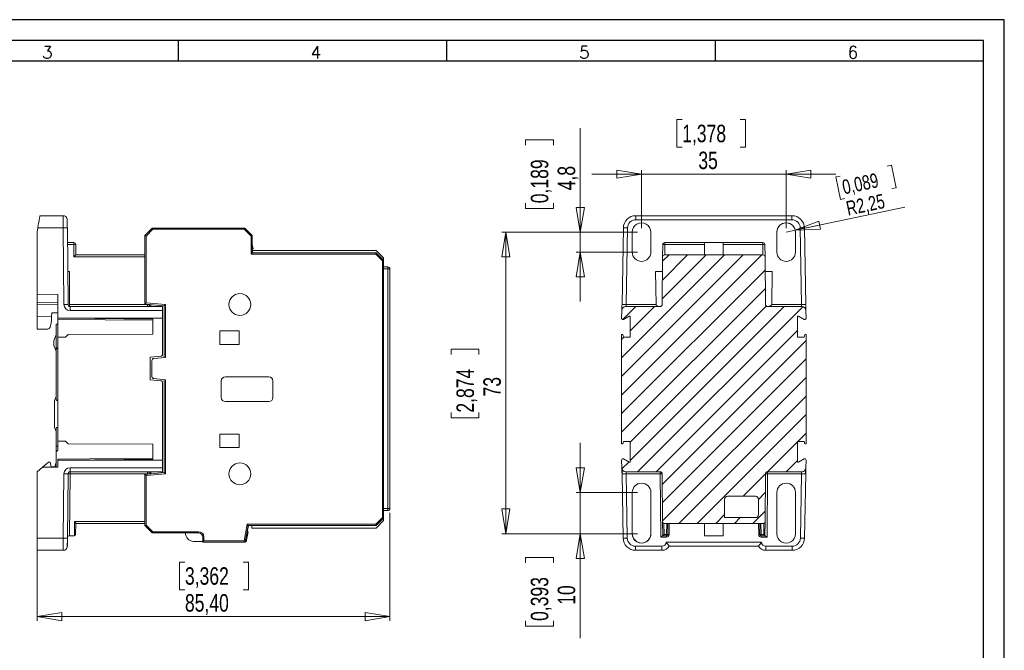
# Model space of a CAD drawing. Header units: millimetres. Extents: x 0 to 420, y 0 to 297.
# Tile 9 of 9: x 182 to 420, y 144 to 297. Entities that reach past the tile are written whole.
import ezdxf

# ---------------------------------------------------------------- set-up
doc = ezdxf.new("R2010")
doc.units = ezdxf.units.MM
doc.layers.add('FORMATO', color=7, linetype='Continuous')
doc.styles.add('SLDTEXTSTYLE0', font='ROMANS')
doc.styles.add('SLDTEXTSTYLE2', font='TXT', dxfattribs={"width": 0.75})
doc.dimstyles.new('SLDDIMSTYLE0', dxfattribs={"dimtxt": 4.233333, "dimasz": 6, "dimexe": 0, "dimexo": 0.0625, "dimgap": 1.058333, "dimtad": 1, "dimrnd": 1e-09, "dimzin": 12, "dimdsep": 46, "dimtxsty": 'SLDTEXTSTYLE2', "dimblk1": 'CLOSED', "dimblk2": 'CLOSED', "dimsah": 1, "dimcen": 0.09, "dimadec": 0, "dimazin": 3, "dimtfac": 1, "dimtofl": 0, "dimtmove": 0, "dimatfit": 3, "dimldrblk": 'CLOSED', "dimfxl": 1, "dimfrac": 2, "dimtolj": 1, "dimtzin": 12, "dimarcsym": 0})
doc.dimstyles.new('SLDDIMSTYLE1', dxfattribs={"dimtxt": 4.233333, "dimasz": 6, "dimexe": 0, "dimexo": 0.0625, "dimgap": 1.058333, "dimtad": 1, "dimrnd": 1e-09, "dimzin": 12, "dimdsep": 46, "dimtxsty": 'SLDTEXTSTYLE2', "dimblk1": 'CLOSED', "dimblk2": 'CLOSED', "dimsah": 1, "dimcen": 0.09, "dimadec": 0, "dimazin": 3, "dimtfac": 1, "dimtmove": 0, "dimatfit": 0, "dimldrblk": 'CLOSED', "dimfxl": 1, "dimfrac": 2, "dimtolj": 1, "dimtzin": 12, "dimarcsym": 0})
doc.dimstyles.new('SLDDIMSTYLE2', dxfattribs={"dimtxt": 4.233333, "dimasz": 6, "dimexe": 0, "dimexo": 0.0625, "dimgap": 1.058333, "dimtad": 1, "dimdec": 1, "dimrnd": 1e-09, "dimzin": 12, "dimdsep": 46, "dimtxsty": 'SLDTEXTSTYLE2', "dimblk1": 'CLOSED', "dimblk2": 'CLOSED', "dimsah": 1, "dimcen": 0.09, "dimadec": 0, "dimazin": 3, "dimtfac": 1, "dimtmove": 0, "dimatfit": 0, "dimldrblk": 'CLOSED', "dimfxl": 1, "dimfrac": 2, "dimtolj": 1, "dimtzin": 12, "dimarcsym": 0})
doc.dimstyles.new('SLDDIMSTYLE3', dxfattribs={"dimtxt": 4.233333, "dimasz": 6, "dimexe": 0, "dimexo": 0.0625, "dimgap": 1.058333, "dimtad": 1, "dimdec": 1, "dimrnd": 1e-09, "dimzin": 12, "dimdsep": 46, "dimtxsty": 'SLDTEXTSTYLE2', "dimblk1": 'CLOSED', "dimblk2": 'CLOSED', "dimsah": 1, "dimcen": 0.09, "dimadec": 0, "dimazin": 3, "dimtfac": 1, "dimtofl": 0, "dimtmove": 0, "dimatfit": 3, "dimldrblk": 'CLOSED', "dimfxl": 1, "dimfrac": 2, "dimtolj": 1, "dimtzin": 12, "dimarcsym": 0})
doc.dimstyles.new('SLDDIMSTYLE4', dxfattribs={"dimtxt": 3.5, "dimasz": 6, "dimexe": 0, "dimexo": 0.0625, "dimgap": 0.875, "dimtad": 1, "dimrnd": 1e-09, "dimzin": 12, "dimdsep": 46, "dimtxsty": 'SLDTEXTSTYLE2', "dimblk1": 'CLOSED', "dimblk2": 'CLOSED', "dimsah": 1, "dimcen": 0, "dimadec": 0, "dimazin": 3, "dimtfac": 1, "dimtofl": 0, "dimtmove": 0, "dimatfit": 3, "dimldrblk": 'CLOSED', "dimfxl": 1, "dimfrac": 2, "dimtolj": 1, "dimtzin": 12, "dimarcsym": 0})

# ---------------------------------------------------------------- blocks, each defined once
blk = doc.blocks.new('_CLOSED')
at = {"color": 0, "linetype": 'ByBlock', "lineweight": -2}
for p, q in [((-1, 0.166667), (0, 0)), ((-1, 0.166667), (-1, -0.166667)), ((0, 0), (-1, -0.166667)), ((0, 0), (-1, 0))]:
    blk.add_line(p, q, dxfattribs=at)
blk = doc.blocks.new('_D_1')
at = {"color": 7, "linetype": 'Continuous', "lineweight": 0}
for p, q in [((271.26, 177.65), (271.26, 151.49)), ((185.86, 170.5), (185.86, 151.49)), ((221.66, 165.72), (220.37, 165.72)), ((220.37, 165.72), (220.37, 158.99)), ((235.73, 165.72), (237.02, 165.72)), ((237.02, 165.72), (237.02, 158.99)), ((220.37, 158.99), (221.66, 158.99)), ((237.02, 158.99), (235.73, 158.99)), ((185.86, 152.49), (271.26, 152.49))]:
    blk.add_line(p, q, dxfattribs=at)
at = {"color": 7, "linetype": 'Continuous', "lineweight": 0, "xscale": 6, "yscale": 6, "rotation": 180}
blk.add_blockref('_CLOSED', (185.86, 152.49, 0.09), dxfattribs=at)
at = {"color": 7, "linetype": 'Continuous', "lineweight": 0, "xscale": 6, "yscale": 6}
blk.add_blockref('_CLOSED', (271.26, 152.49, 0.09), dxfattribs=at)
at = {"color": 7, "linetype": 'Continuous', "lineweight": 0, "char_height": 4.233, "attachment_point": 1, "style": 'SLDTEXTSTYLE2'}
for s, insert in [('3,362', (221.66, 164.45)), ('85,40', (221.66, 157.94))]:
    blk.add_mtext(s, dxfattribs=dict(at, insert=insert))
blk = doc.blocks.new('_D_3')
at = {"color": 7, "linetype": 'Continuous', "lineweight": 0}
for p, q in [((342.03, 272.84), (340.74, 272.84)), ((340.74, 272.84), (340.74, 266.11)), ((356.1, 272.84), (357.39, 272.84)), ((357.39, 272.84), (357.39, 266.11)), ((340.74, 266.11), (342.03, 266.11)), ((357.39, 266.11), (356.1, 266.11)), ((332.19, 246.56), (332.19, 260.61)), ((367.19, 246.55), (367.19, 260.61)), ((332.19, 259.61), (320.19, 259.61)), ((332.19, 259.61), (367.19, 259.61)), ((367.19, 259.61), (379.19, 259.61))]:
    blk.add_line(p, q, dxfattribs=at)
at = {"color": 7, "linetype": 'Continuous', "lineweight": 0, "xscale": 6, "yscale": 6}
blk.add_blockref('_CLOSED', (332.19, 259.61), dxfattribs=at)
at = {"color": 7, "linetype": 'Continuous', "lineweight": 0, "xscale": 6, "yscale": 6, "rotation": 180}
blk.add_blockref('_CLOSED', (367.19, 259.61), dxfattribs=at)
at = {"color": 7, "linetype": 'Continuous', "lineweight": 0, "char_height": 4.233, "attachment_point": 1, "style": 'SLDTEXTSTYLE2'}
for s, insert in [('1,378', (342.03, 271.57)), ('35', (345.93, 265.06))]:
    blk.add_mtext(s, dxfattribs=dict(at, insert=insert))
blk = doc.blocks.new('_D_4')
at = {"color": 7, "linetype": 'Continuous', "lineweight": 0}
for p, q in [((317.34, 182.55), (317.34, 194.55)), ((331.19, 182.55), (316.34, 182.55)), ((317.34, 172.56), (317.34, 182.55)), ((331.19, 172.56), (316.34, 172.56)), ((317.34, 172.56), (317.34, 147.31)), ((304.11, 165.52), (304.11, 166.81)), ((304.11, 166.81), (310.84, 166.81)), ((310.84, 166.81), (310.84, 165.52)), ((304.11, 151.45), (304.11, 150.16)), ((304.11, 150.16), (310.84, 150.16)), ((310.84, 150.16), (310.84, 151.45))]:
    blk.add_line(p, q, dxfattribs=at)
at = {"color": 7, "linetype": 'Continuous', "lineweight": 0, "xscale": 6, "yscale": 6}
for p, rotation in [((317.34, 182.55), 270), ((317.34, 172.56), 90)]:
    blk.add_blockref('_CLOSED', p, dxfattribs=dict(at, rotation=rotation))
at = {"color": 7, "linetype": 'Continuous', "lineweight": 0, "char_height": 4.233, "attachment_point": 1, "rotation": 90, "style": 'SLDTEXTSTYLE2'}
for s, insert in [('0,393', (305.38, 151.45)), ('10', (311.89, 155.36))]:
    blk.add_mtext(s, dxfattribs=dict(at, insert=insert))
blk = doc.blocks.new('_D_5')
at = {"color": 7, "linetype": 'Continuous', "lineweight": 0}
for p, q in [((331.19, 245.56), (298.34, 245.56)), ((299.34, 172.56), (299.34, 245.56)), ((286.11, 215.96), (286.11, 217.24)), ((286.11, 217.24), (292.84, 217.24)), ((292.84, 217.24), (292.84, 215.96)), ((286.11, 201.88), (286.11, 200.6)), ((286.11, 200.6), (292.84, 200.6)), ((292.84, 200.6), (292.84, 201.88)), ((331.19, 172.56), (298.34, 172.56))]:
    blk.add_line(p, q, dxfattribs=at)
at = {"color": 7, "linetype": 'Continuous', "lineweight": 0, "xscale": 6, "yscale": 6}
for p, rotation in [((299.34, 245.56), 90), ((299.34, 172.56), 270)]:
    blk.add_blockref('_CLOSED', p, dxfattribs=dict(at, rotation=rotation))
at = {"color": 7, "linetype": 'Continuous', "lineweight": 0, "char_height": 4.233, "attachment_point": 1, "rotation": 90, "style": 'SLDTEXTSTYLE2'}
for s, insert in [('2,874', (287.38, 201.88)), ('73', (293.89, 205.79))]:
    blk.add_mtext(s, dxfattribs=dict(at, insert=insert))
blk = doc.blocks.new('_D_6')
at = {"color": 7, "linetype": 'Continuous', "lineweight": 0}
for p, q in [((317.34, 245.56), (317.34, 270.78)), ((304.11, 266.64), (304.11, 267.93)), ((304.11, 267.93), (310.84, 267.93)), ((310.84, 267.93), (310.84, 266.64)), ((304.11, 252.57), (304.11, 251.28)), ((304.11, 251.28), (310.84, 251.28)), ((310.84, 251.28), (310.84, 252.57)), ((331.19, 245.56), (316.34, 245.56)), ((317.34, 245.56), (317.34, 240.75)), ((331.19, 240.75), (316.34, 240.75)), ((317.34, 240.75), (317.34, 228.75))]:
    blk.add_line(p, q, dxfattribs=at)
at = {"color": 7, "linetype": 'Continuous', "lineweight": 0, "xscale": 6, "yscale": 6}
for p, rotation in [((317.34, 245.56), 270), ((317.34, 240.75), 90)]:
    blk.add_blockref('_CLOSED', p, dxfattribs=dict(at, rotation=rotation))
at = {"color": 7, "linetype": 'Continuous', "lineweight": 0, "char_height": 4.233, "attachment_point": 1, "rotation": 90, "style": 'SLDTEXTSTYLE2'}
for s, insert in [('0,189', (305.38, 252.57)), ('4,8', (311.89, 255.7))]:
    blk.add_mtext(s, dxfattribs=dict(at, insert=insert))
blk = doc.blocks.new('_D_7')
at = {"color": 7, "linetype": 'Continuous', "lineweight": 0}
for p, q in [((391.65, 261.54), (392.7, 261.76)), ((392.7, 261.76), (393.84, 256.32)), ((380.26, 259.14), (379.22, 258.92)), ((379.22, 258.92), (380.37, 253.49)), ((393.84, 256.32), (392.8, 256.1)), ((380.37, 253.49), (381.41, 253.71)), ((369.4, 246.02), (395.92, 251.6)), ((369.4, 246.02), (367.19, 245.55))]:
    blk.add_line(p, q, dxfattribs=at)
at = {"color": 7, "linetype": 'Continuous', "lineweight": 0, "xscale": 6, "yscale": 6, "rotation": 191.8882891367}
blk.add_blockref('_CLOSED', (369.4, 246.02), dxfattribs=at)
at = {"color": 7, "linetype": 'Continuous', "lineweight": 0, "char_height": 3.5, "attachment_point": 1, "rotation": 11.8883, "style": 'SLDTEXTSTYLE2'}
for s, insert in [('0,089', (380.48, 258.12)), ('R2,25', (381.44, 252.97))]:
    blk.add_mtext(s, dxfattribs=dict(at, insert=insert))

msp = doc.modelspace()

# ---------------------------------------------------------------- hatches: boundary and pattern name
at = {"linetype": 'Continuous', "lineweight": 0}
h = msp.add_hatch(dxfattribs=at)
h.set_pattern_fill('ANSI31', style=0)
edge = h.paths.add_edge_path(flags=0)
edge.add_line((329.47, 189.876), (329.174, 189.876))
edge.add_line((329.174, 189.876), (327.817, 190.659))
edge.add_ellipse((327.667, 190.399), major_axis=(0.196, -0.227), ratio=0.9999112, start_angle=109.10948, end_angle=229.51432)
edge.add_line((327.367, 190.397), (327.367, 190.362))
edge.add_line((327.367, 190.362), (327.399, 188.534))
edge.add_ellipse((328.399, 188.552), major_axis=(-1, 0), ratio=0.9999619, start_angle=0.99996, end_angle=90)
edge.add_line((328.399, 187.552), (336.699, 187.552))
edge.add_arc((336.699, 187.052), 0.5, 0.5, 90, ccw=False)
edge.add_line((337.199, 187.056), (337.299, 175.547))
edge.add_arc((337.799, 175.552), 0.5, 180.49995, 269.99992)
edge.add_line((337.799, 175.052), (361.59, 175.052))
edge.add_arc((361.59, 175.552), 0.5, 270.00001, 359.50005)
edge.add_line((362.09, 175.547), (362.19, 187.056))
edge.add_arc((362.69, 187.052), 0.5, 90, 179.5, ccw=False)
edge.add_line((362.69, 187.552), (370.99, 187.552))
edge.add_ellipse((370.99, 188.552), major_axis=(-1, 0), ratio=0.9999619, start_angle=90, end_angle=179.00004)
edge.add_line((371.99, 188.534), (372.022, 190.362))
edge.add_line((372.022, 190.362), (372.022, 190.399))
edge.add_ellipse((371.722, 190.399), major_axis=(0.196, 0.227), ratio=0.9999112, start_angle=310.8987, end_angle=430.89052)
edge.add_line((371.572, 190.659), (370.215, 189.876))
edge.add_line((370.215, 189.876), (369.919, 189.876))
edge.add_line((369.919, 189.876), (369.919, 194.927))
edge.add_line((369.919, 194.927), (371.549, 194.927))
edge.add_line((371.549, 194.927), (371.749, 194.327))
edge.add_line((371.749, 194.327), (372.022, 194.327))
edge.add_line((372.022, 194.327), (372.022, 220.776))
edge.add_line((372.022, 220.776), (371.749, 220.776))
edge.add_line((371.749, 220.776), (371.549, 220.176))
edge.add_line((371.549, 220.176), (369.919, 220.176))
edge.add_line((369.919, 220.176), (369.919, 225.227))
edge.add_line((369.919, 225.227), (370.215, 225.227))
edge.add_line((370.215, 225.227), (371.572, 224.444))
edge.add_ellipse((371.722, 224.704), major_axis=(-0.196, 0.227), ratio=0.9999112, start_angle=109.10948, end_angle=229.51432)
edge.add_line((372.022, 224.706), (372.022, 224.741))
edge.add_line((372.022, 224.741), (371.99, 226.569))
edge.add_ellipse((370.99, 226.552), major_axis=(-1, 0), ratio=0.9999619, start_angle=180.99996, end_angle=270)
edge.add_line((370.99, 227.552), (362.69, 227.552))
edge.add_arc((362.69, 228.052), 0.5, 180.5, 270, ccw=False)
edge.add_line((362.19, 228.047), (362.09, 239.556))
edge.add_arc((361.59, 239.552), 0.5, 0.5, 89.99994)
edge.add_line((361.59, 240.052), (337.799, 240.052))
edge.add_arc((337.799, 239.552), 0.5, 90.00001, 179.50007)
edge.add_line((337.299, 239.556), (337.199, 228.047))
edge.add_arc((336.699, 228.052), 0.5, 270, 359.5, ccw=False)
edge.add_line((336.699, 227.552), (328.399, 227.552))
edge.add_ellipse((328.399, 226.552), major_axis=(-1, 0), ratio=0.9999619, start_angle=270, end_angle=359.00004)
edge.add_line((327.399, 226.569), (327.367, 224.741))
edge.add_line((327.367, 224.741), (327.367, 224.704))
edge.add_ellipse((327.667, 224.704), major_axis=(-0.196, -0.227), ratio=0.9999112, start_angle=310.8987, end_angle=430.89052)
edge.add_line((327.817, 224.444), (329.174, 225.227))
edge.add_line((329.174, 225.227), (329.47, 225.227))
edge.add_line((329.47, 225.227), (329.47, 220.176))
edge.add_line((329.47, 220.176), (327.84, 220.176))
edge.add_line((327.84, 220.176), (327.64, 220.776))
edge.add_line((327.64, 220.776), (327.367, 220.776))
edge.add_line((327.367, 220.776), (327.367, 194.327))
edge.add_line((327.367, 194.327), (327.64, 194.327))
edge.add_line((327.64, 194.327), (327.84, 194.927))
edge.add_line((327.84, 194.927), (329.47, 194.927))
edge.add_line((329.47, 194.927), (329.47, 189.876))
edge = h.paths.add_edge_path(flags=0)
edge.add_ellipse((353.006, 180.94), major_axis=(0.495, -0.495), ratio=0.9999239, start_angle=135.00436, end_angle=224.99564, ccw=False)
edge.add_line((353.006, 181.64), (359.784, 181.64))
edge.add_ellipse((359.783, 180.94), major_axis=(-0.495, -0.495), ratio=0.9999239, start_angle=135.00436, end_angle=224.99564, ccw=False)
edge.add_line((360.484, 180.94), (360.484, 177.163))
edge.add_ellipse((359.783, 177.163), major_axis=(-0.495, 0.495), ratio=0.9999239, start_angle=135.00436, end_angle=224.99564, ccw=False)
edge.add_line((359.784, 176.463), (352.306, 176.463))
edge.add_line((352.306, 176.463), (352.306, 180.94))

# ---------------------------------------------------------------- linework, layer by layer
at = {"color": 7, "linetype": 'Continuous', "lineweight": 15}
for p, q in [((192.179, 249.552), (186.567, 249.552)), ((193.179, 248.407), (193.179, 248.522)), ((330.786, 248.56), (330.786, 249.552)), ((330.786, 249.552), (368.603, 249.552)), ((330.786, 248.56), (368.603, 248.56)), ((368.603, 249.552), (368.603, 248.56)), ((186.047, 246.604), (185.862, 245.552)), ((185.862, 245.552), (185.862, 230.586)), ((192.187, 246.604), (186.047, 246.604)), ((192.349, 228.056), (192.187, 246.604)), ((193.196, 246.595), (193.158, 246.598)), ((193.357, 228.047), (193.196, 246.595)), ((211.962, 244.752), (213.762, 246.552)), ((213.886, 246.252), (212.262, 244.627)), ((213.762, 246.552), (236.162, 246.552)), ((236.038, 246.252), (213.886, 246.252)), ((237.662, 244.627), (236.038, 246.252)), ((236.162, 246.552), (237.962, 244.752)), ((327.461, 228.056), (327.786, 246.604)), ((328.461, 228.047), (328.786, 246.595)), ((329.942, 245.552), (329.943, 240.752)), ((334.447, 240.752), (334.447, 245.552)), ((364.942, 245.552), (364.943, 240.752)), ((369.447, 240.752), (369.447, 245.552)), ((370.603, 246.595), (370.928, 228.047)), ((371.603, 246.604), (371.928, 228.056)), ((211.962, 228.163), (211.962, 244.752)), ((212.262, 244.627), (212.262, 228.438)), ((237.662, 240.252), (237.662, 244.627)), ((237.962, 244.752), (237.962, 240.552)), ((193.227, 243.052), (194.731, 243.052)), ((194.731, 242.556), (193.231, 242.556)), ((194.731, 242.556), (194.731, 243.052)), ((194.757, 239.556), (194.731, 242.556)), ((195.231, 242.556), (195.253, 240.052)), ((238.137, 241.565), (237.962, 242.67)), ((237.962, 241.537), (238.137, 241.565)), ((238.095, 240.552), (237.962, 241.391)), ((238, 241.152), (267.962, 241.152)), ((269.762, 239.352), (267.962, 241.152)), ((337.299, 239.556), (337.325, 242.556)), ((337.825, 242.556), (337.804, 240.052)), ((337.825, 243.052), (337.825, 242.556)), ((337.825, 243.052), (347.418, 243.052)), ((347.423, 242.556), (337.825, 242.556)), ((351.971, 243.052), (347.418, 243.052)), ((347.423, 242.556), (347.445, 240.052)), ((351.945, 240.052), (351.966, 242.556)), ((361.564, 242.556), (351.966, 242.556)), ((351.971, 243.052), (361.564, 243.052)), ((361.564, 242.556), (361.564, 243.052)), ((361.585, 240.052), (361.564, 242.556)), ((362.064, 242.556), (362.09, 239.556)), ((195.253, 240.052), (211.962, 240.052)), ((267.838, 240.252), (237.662, 240.252)), ((237.962, 240.552), (267.962, 240.552)), ((269.462, 238.627), (267.838, 240.252)), ((267.962, 240.552), (269.762, 238.752)), ((269.462, 176.476), (269.462, 238.627)), ((269.762, 239.352), (269.762, 238.752)), ((269.762, 238.752), (269.762, 237.11)), ((337.299, 239.556), (337.199, 228.047)), ((361.59, 240.052), (337.799, 240.052)), ((362.19, 228.047), (362.09, 239.556)), ((193.758, 236.052), (193.288, 236.052)), ((193.754, 228.047), (193.758, 236.052)), ((269.762, 237.152), (270.762, 237.152)), ((269.762, 236.652), (269.762, 237.11)), ((270.762, 236.652), (269.762, 236.652)), ((269.762, 178.652), (269.762, 236.652)), ((270.762, 237.152), (270.762, 236.652)), ((270.762, 236.652), (270.762, 178.652)), ((271.262, 236.652), (270.762, 236.652)), ((271.262, 178.652), (271.262, 236.652)), ((335.555, 236.052), (335.692, 228.047)), ((337.269, 236.052), (335.555, 236.052)), ((363.834, 236.052), (362.12, 236.052)), ((363.697, 228.047), (363.834, 236.052)), ((185.862, 230.586), (190.862, 230.499)), ((190.862, 230.499), (190.862, 224.766)), ((185.862, 228.552), (190.862, 228.464)), ((185.862, 228.052), (185.862, 228.552)), ((190.862, 227.964), (185.862, 228.052)), ((185.862, 228.052), (185.862, 225.052)), ((193.754, 228.047), (212.634, 228.047)), ((216.262, 226.569), (193.849, 226.569)), ((216.262, 227.552), (193.857, 227.552)), ((216.662, 227.752), (211.962, 228.163)), ((212.262, 228.438), (216.962, 228.026)), ((212.634, 228.047), (212.634, 227.552)), ((213.134, 228.06), (213.134, 228.043)), ((216.262, 227.552), (216.262, 226.569)), ((216.262, 224.741), (216.262, 226.569)), ((216.662, 215.221), (216.662, 227.752)), ((216.962, 228.026), (216.962, 215.247)), ((327.399, 226.569), (327.367, 224.741)), ((336.699, 227.552), (328.399, 227.552)), ((335.692, 228.047), (328.461, 228.047)), ((370.99, 227.552), (362.69, 227.552)), ((370.928, 228.047), (363.697, 228.047)), ((372.022, 224.743), (371.99, 226.569)), ((185.862, 225.052), (189.379, 225.117)), ((185.862, 222.052), (185.862, 225.052)), ((189.135, 222.878), (189.342, 224.052)), ((189.342, 224.052), (189.379, 225.117)), ((189.379, 225.117), (189.412, 226.052)), ((189.412, 226.052), (190.862, 226.052)), ((190.853, 224.46), (213.862, 224.229)), ((190.862, 224.766), (192.807, 224.743)), ((190.862, 224.46), (190.862, 220.151)), ((216.262, 224.741), (192.807, 224.741)), ((192.807, 224.741), (213.862, 224.529)), ((213.862, 224.529), (213.862, 220.852)), ((216.262, 216.01), (216.262, 224.741)), ((327.367, 224.741), (327.367, 224.704)), ((329.174, 225.227), (327.817, 224.444)), ((329.47, 225.227), (329.174, 225.227)), ((329.47, 220.176), (329.47, 225.227)), ((370.215, 225.227), (369.919, 225.227)), ((369.919, 225.227), (369.919, 220.176)), ((371.572, 224.444), (370.215, 225.227)), ((372.022, 224.704), (372.022, 224.741)), ((185.862, 222.052), (188.15, 222.052)), ((190.862, 223.295), (190.462, 223.292)), ((190.462, 223.292), (190.462, 217.652)), ((230.112, 221.702), (234.812, 221.702)), ((230.112, 218.402), (230.112, 221.702)), ((234.812, 221.702), (234.812, 218.402)), ((189.962, 219.378), (190.462, 220.752)), ((189.962, 218.125), (189.962, 219.378)), ((192.77, 220.159), (190.862, 220.151)), ((190.862, 220.151), (190.862, 194.952)), ((193.372, 220.762), (192.77, 220.159)), ((213.862, 220.852), (193.372, 220.762)), ((327.367, 220.776), (327.367, 194.327)), ((327.64, 220.776), (327.367, 220.776)), ((327.84, 220.176), (327.64, 220.776)), ((327.84, 220.176), (329.47, 220.176)), ((369.919, 220.176), (371.549, 220.176)), ((371.749, 220.776), (371.549, 220.176)), ((372.022, 220.776), (371.749, 220.776)), ((372.022, 194.327), (372.022, 220.776)), ((190.462, 216.752), (189.962, 218.125)), ((190.462, 217.652), (190.862, 217.252)), ((190.462, 217.652), (190.462, 205.011)), ((234.812, 218.402), (230.112, 218.402)), ((213.262, 215.289), (215.805, 215.512)), ((213.262, 209.814), (213.262, 215.289)), ((214.118, 214.998), (216.962, 215.247)), ((213.662, 210.603), (213.662, 214.5)), ((215.805, 209.591), (213.262, 209.814)), ((216.962, 209.856), (214.118, 210.105)), ((216.662, 187.352), (216.662, 209.882)), ((216.962, 209.856), (216.962, 187.077)), ((231.462, 210.552), (241.962, 210.552)), ((216.262, 190.362), (216.262, 209.093)), ((230.462, 205.552), (230.462, 209.552)), ((242.962, 209.552), (242.962, 205.552)), ((190.062, 204.452), (190.062, 198.652)), ((241.962, 204.552), (231.462, 204.552)), ((190.462, 198.092), (190.462, 193.802)), ((230.112, 196.702), (234.812, 196.702)), ((230.112, 193.402), (230.112, 196.702)), ((234.812, 196.702), (234.812, 193.402)), ((190.862, 193.802), (190.462, 193.802)), ((190.462, 192.002), (190.462, 193.802)), ((190.862, 194.952), (192.77, 194.944)), ((190.862, 194.952), (190.862, 192.802)), ((192.77, 194.944), (193.372, 194.341)), ((193.372, 194.341), (213.862, 194.252)), ((213.862, 194.252), (213.862, 190.575)), ((234.812, 193.402), (230.112, 193.402)), ((327.367, 194.327), (327.64, 194.327)), ((327.64, 194.327), (327.84, 194.927)), ((329.47, 194.927), (327.84, 194.927)), ((329.47, 189.876), (329.47, 194.927)), ((371.549, 194.927), (369.919, 194.927)), ((369.919, 194.927), (369.919, 189.876)), ((371.549, 194.927), (371.749, 194.327)), ((371.749, 194.327), (372.022, 194.327)), ((190.462, 188.702), (190.462, 192.002)), ((213.862, 190.875), (190.854, 190.643)), ((187.176, 188.644), (185.862, 187.552)), ((188.628, 189.852), (187.176, 188.644)), ((190.862, 188.709), (187.176, 188.644)), ((188.628, 189.852), (189.028, 189.852)), ((189.256, 188.779), (189.028, 189.852)), ((189.256, 188.779), (190.462, 188.769)), ((190.187, 188.771), (190.462, 189.802)), ((192.807, 190.36), (190.862, 190.337)), ((190.862, 190.337), (190.862, 188.709)), ((213.862, 190.575), (192.807, 190.362)), ((192.807, 190.362), (216.262, 190.362)), ((193.849, 188.534), (216.262, 188.534)), ((216.262, 190.362), (216.262, 188.534)), ((216.262, 188.534), (216.262, 187.552)), ((327.367, 190.399), (327.367, 190.362)), ((327.367, 190.362), (327.399, 188.534)), ((327.817, 190.659), (329.174, 189.876)), ((329.174, 189.876), (329.47, 189.876)), ((369.919, 189.876), (370.215, 189.876)), ((370.215, 189.876), (371.572, 190.659)), ((371.99, 188.534), (372.022, 190.362)), ((372.022, 190.362), (372.022, 190.399)), ((185.862, 187.552), (185.862, 171.499)), ((192.213, 171.499), (192.349, 187.047)), ((193.222, 171.508), (193.357, 187.056)), ((193.857, 187.056), (193.727, 172.052)), ((193.857, 187.552), (216.262, 187.552)), ((193.857, 187.056), (193.857, 187.552)), ((212.634, 187.056), (193.857, 187.056)), ((211.962, 186.94), (216.662, 187.352)), ((211.962, 174.552), (211.962, 186.94)), ((216.962, 187.077), (212.262, 186.665)), ((212.262, 186.665), (212.262, 174.676)), ((212.634, 187.552), (212.634, 187.056)), ((213.134, 187.06), (213.134, 187.043)), ((327.734, 171.499), (327.461, 187.047)), ((328.399, 187.552), (336.699, 187.552)), ((328.461, 187.056), (336.699, 187.056)), ((328.734, 171.508), (328.461, 187.056)), ((336.699, 187.552), (336.699, 187.056)), ((336.699, 187.056), (336.832, 171.754)), ((337.199, 187.056), (337.299, 175.547)), ((362.09, 175.547), (362.19, 187.056)), ((362.557, 171.754), (362.69, 187.056)), ((362.69, 187.552), (370.99, 187.552)), ((362.69, 187.056), (362.69, 187.552)), ((362.69, 187.056), (370.928, 187.056)), ((370.928, 187.056), (370.656, 171.508)), ((371.928, 187.047), (371.655, 171.499)), ((329.944, 182.552), (329.942, 172.552)), ((334.447, 172.552), (334.445, 182.552)), ((359.784, 181.64), (353.006, 181.64)), ((364.944, 182.552), (364.942, 172.552)), ((369.447, 172.552), (369.445, 182.552)), ((352.306, 180.94), (352.306, 176.463)), ((360.484, 180.94), (360.484, 177.163)), ((267.838, 174.852), (269.462, 176.476)), ((269.762, 178.652), (270.762, 178.652)), ((269.762, 178.193), (269.762, 178.652)), ((269.762, 178.193), (269.762, 176.352)), ((270.762, 178.152), (269.762, 178.152)), ((270.762, 178.652), (271.262, 178.652)), ((270.762, 178.652), (270.762, 178.152)), ((359.784, 176.463), (352.306, 176.463)), ((194.9, 172.052), (194.961, 175.547)), ((195.206, 172.346), (195.253, 175.092)), ((211.962, 175.052), (195.253, 175.052)), ((213.762, 172.752), (211.962, 174.552)), ((212.262, 174.676), (213.886, 173.052)), ((236.005, 170.852), (236.71, 174.852)), ((237.034, 174.552), (236.255, 170.541)), ((236.962, 174.552), (236.257, 170.552)), ((236.71, 174.852), (267.838, 174.852)), ((267.962, 174.552), (236.962, 174.552)), ((237.862, 174.552), (237.862, 173.952)), ((269.762, 176.352), (267.962, 174.552)), ((267.962, 173.952), (269.762, 175.752)), ((269.762, 176.352), (269.762, 175.752)), ((337.33, 172.052), (337.299, 175.547)), ((337.627, 172.346), (337.603, 175.092)), ((337.799, 175.052), (361.59, 175.052)), ((338.286, 175.052), (338.238, 172.346)), ((338.585, 175.052), (338.538, 172.346)), ((338.838, 172.344), (338.885, 175.052)), ((347.445, 175.052), (347.445, 172.052)), ((351.945, 172.052), (351.945, 175.052)), ((360.504, 175.052), (360.551, 172.344)), ((360.851, 172.346), (360.804, 175.052)), ((361.151, 172.346), (361.104, 175.052)), ((361.786, 175.092), (361.762, 172.346)), ((362.09, 175.547), (362.059, 172.052)), ((194.9, 172.052), (193.727, 172.052)), ((194.9, 172.052), (194.906, 172.052)), ((224.962, 172.752), (213.762, 172.752)), ((213.886, 173.052), (224.962, 173.052)), ((223.982, 172.752), (225.176, 172.712)), ((224.962, 173.052), (224.962, 172.752)), ((226.262, 171.752), (225.962, 171.752)), ((225.962, 170.552), (225.962, 171.752)), ((226.262, 171.752), (226.262, 170.852)), ((236.463, 170.567), (236.94, 173.021)), ((236.744, 173.059), (236.94, 173.021)), ((236.946, 173.02), (236.94, 173.021)), ((237.862, 173.952), (267.962, 173.952)), ((336.832, 171.754), (338.238, 171.754)), ((338.238, 172.052), (337.33, 172.052)), ((338.238, 172.346), (337.627, 172.346)), ((338.238, 172.052), (338.238, 172.346)), ((338.238, 171.754), (338.238, 172.052)), ((347.445, 172.052), (351.945, 172.052)), ((361.151, 172.346), (361.151, 172.052)), ((361.762, 172.346), (361.151, 172.346)), ((362.059, 172.052), (361.151, 172.052)), ((361.151, 171.754), (361.151, 172.052)), ((361.151, 171.754), (362.557, 171.754)), ((185.862, 171.499), (192.213, 171.499)), ((185.862, 168.552), (185.862, 171.499)), ((193.222, 171.508), (193.185, 171.505)), ((223.72, 170.722), (225.962, 170.644)), ((236.257, 170.552), (225.962, 170.552)), ((226.262, 170.852), (236.005, 170.852)), ((228.608, 170.552), (228.902, 170.541)), ((236.267, 170.605), (236.463, 170.567)), ((337.136, 169.543), (330.733, 169.543)), ((330.733, 168.552), (330.733, 169.543)), ((337.136, 168.552), (337.136, 169.543)), ((361.253, 170.543), (338.136, 170.543)), ((360.521, 169.552), (338.868, 169.552)), ((368.656, 169.543), (362.253, 169.543)), ((362.253, 168.552), (362.253, 169.543)), ((368.656, 169.543), (368.656, 168.552)), ((185.862, 168.552), (192.205, 168.552)), ((337.136, 168.552), (330.733, 168.552)), ((368.656, 168.552), (362.253, 168.552))]:
    msp.add_line(p, q, dxfattribs=at)
at = {"color": 1, "linetype": 'Continuous', "lineweight": 15}
for p, q in [((211.962, 239.556), (194.757, 239.556)), ((212.634, 228.047), (212.635, 228.104)), ((212.635, 186.999), (212.634, 187.056)), ((211.962, 175.547), (194.961, 175.547))]:
    msp.add_line(p, q, dxfattribs=at)
at = {"color": 7, "linetype": 'Continuous', "lineweight": 15, "flags": 128}
for points in [[(186.567, 249.552), (186.557, 249.498), (186.528, 249.335), (186.48, 249.062), (186.45, 248.886), (186.414, 248.683), (186.379, 248.483), (186.339, 248.258), (186.294, 248.006), (186.246, 247.728), (186.16, 247.246), (186.047, 246.604)], [(193.177, 246.598), (193.169, 247.425), (193.163, 248.123), (193.159, 248.588), (193.158, 248.754)], [(213.762, 246.552), (213.764, 246.546), (213.771, 246.529), (213.783, 246.501), (213.798, 246.464), (213.817, 246.418), (213.839, 246.366), (213.862, 246.31), (213.886, 246.252)], [(236.162, 246.552), (236.159, 246.546), (236.152, 246.529), (236.141, 246.501), (236.125, 246.464), (236.107, 246.418), (236.085, 246.366), (236.062, 246.31), (236.038, 246.252)], [(211.962, 244.752), (211.968, 244.749), (211.985, 244.742), (212.012, 244.731), (212.05, 244.715), (212.095, 244.696), (212.147, 244.675), (212.203, 244.651), (212.262, 244.627)], [(237.962, 244.752), (237.956, 244.749), (237.939, 244.742), (237.911, 244.731), (237.874, 244.715), (237.828, 244.696), (237.777, 244.675), (237.72, 244.651), (237.662, 244.627)], [(347.418, 243.052), (347.419, 243.014), (347.42, 242.907), (347.421, 242.746), (347.423, 242.556)], [(351.966, 242.556), (351.968, 242.747), (351.969, 242.907), (351.97, 243.014), (351.971, 243.052)], [(237.962, 240.552), (237.956, 240.546), (237.939, 240.529), (237.911, 240.501), (237.874, 240.464), (237.828, 240.418), (237.777, 240.366), (237.72, 240.31), (237.662, 240.252)], [(267.962, 240.552), (267.959, 240.546), (267.952, 240.529), (267.941, 240.501), (267.925, 240.464), (267.907, 240.418), (267.885, 240.366), (267.862, 240.31), (267.838, 240.252)], [(269.762, 238.752), (269.756, 238.749), (269.739, 238.742), (269.711, 238.731), (269.674, 238.715), (269.628, 238.696), (269.577, 238.675), (269.52, 238.651), (269.462, 238.627)], [(185.862, 230.586), (185.862, 230.161), (185.861, 229.761), (185.861, 229.403), (185.861, 229.1), (185.861, 228.687), (185.862, 228.552)], [(211.962, 228.163), (211.966, 228.167), (211.98, 228.179), (212.002, 228.2), (212.032, 228.227), (212.069, 228.261), (212.112, 228.3), (212.159, 228.344), (212.21, 228.39), (212.262, 228.438)], [(213.437, 228.038), (213.389, 227.779), (213.261, 227.552)], [(216.662, 227.752), (216.668, 227.757), (216.685, 227.772), (216.712, 227.798), (216.75, 227.832), (216.795, 227.874), (216.847, 227.921), (216.903, 227.973), (216.962, 228.026)], [(335.692, 228.047), (335.709, 227.962), (335.748, 227.89), (335.871, 227.777), (336.173, 227.654), (336.84, 227.572)], [(362.549, 227.572), (363.216, 227.654), (363.518, 227.777), (363.641, 227.89), (363.68, 227.961), (363.697, 228.047)], [(190.862, 224.766), (190.862, 224.681), (190.862, 224.607), (190.862, 224.546), (190.862, 224.502), (190.862, 224.472), (190.862, 224.46), (190.862, 224.46)], [(190.462, 205.011), (190.486, 204.901), (190.561, 204.851), (190.691, 204.857), (190.862, 204.906)], [(190.462, 198.092), (190.486, 198.202), (190.561, 198.252), (190.691, 198.246), (190.862, 198.197)], [(190.862, 190.643), (190.862, 190.643), (190.862, 190.633), (190.862, 190.604), (190.862, 190.557), (190.862, 190.494), (190.862, 190.419), (190.862, 190.338)], [(212.262, 186.665), (212.21, 186.713), (212.159, 186.759), (212.112, 186.803), (212.069, 186.842), (212.032, 186.876), (212.002, 186.903), (211.98, 186.924), (211.966, 186.936), (211.962, 186.94)], [(213.261, 187.552), (213.389, 187.324), (213.437, 187.065)], [(216.962, 187.077), (216.903, 187.13), (216.847, 187.182), (216.795, 187.229), (216.75, 187.271), (216.712, 187.305), (216.685, 187.331), (216.668, 187.346), (216.662, 187.352)], [(327.461, 187.047), (327.479, 187.046), (327.481, 187.046)], [(371.91, 187.046), (371.914, 187.344), (371.907, 187.578), (371.896, 187.662), (371.878, 187.723), (371.852, 187.759), (371.835, 187.765)], [(269.762, 176.352), (269.757, 176.353), (269.744, 176.359), (269.722, 176.368), (269.692, 176.381), (269.655, 176.396), (269.612, 176.414), (269.564, 176.433), (269.514, 176.454), (269.462, 176.476)], [(212.262, 174.676), (212.203, 174.652), (212.147, 174.628), (212.095, 174.607), (212.05, 174.588), (212.012, 174.572), (211.985, 174.561), (211.968, 174.554), (211.962, 174.552)], [(236.71, 174.852), (236.759, 174.793), (236.806, 174.737), (236.85, 174.685), (236.888, 174.639), (236.919, 174.602), (236.943, 174.574), (236.957, 174.557), (236.962, 174.552)], [(267.838, 174.852), (267.862, 174.793), (267.885, 174.737), (267.907, 174.685), (267.925, 174.639), (267.941, 174.602), (267.952, 174.574), (267.959, 174.557), (267.962, 174.552)], [(193.727, 172.052), (193.623, 172.052), (193.524, 172.052)], [(213.886, 173.052), (213.864, 172.999), (213.844, 172.949), (213.824, 172.902), (213.806, 172.859), (213.791, 172.822), (213.778, 172.792), (213.769, 172.77), (213.764, 172.756), (213.762, 172.752)], [(337.33, 172.052), (337.319, 172.052), (337.287, 172.052)], [(362.102, 172.052), (362.07, 172.052), (362.059, 172.052)], [(193.186, 169.357), (193.187, 169.523), (193.191, 169.985), (193.197, 170.681), (193.204, 171.505)], [(226.262, 170.852), (226.203, 170.793), (226.147, 170.737), (226.095, 170.685), (226.05, 170.639), (226.012, 170.602), (225.985, 170.574), (225.968, 170.557), (225.962, 170.552)], [(236.005, 170.852), (236.054, 170.793), (236.101, 170.737), (236.145, 170.685), (236.183, 170.639), (236.214, 170.602), (236.237, 170.574), (236.252, 170.557), (236.257, 170.552)]]:
    msp.add_lwpolyline(points, dxfattribs=at)
at = {"color": 1, "linetype": 'Continuous', "lineweight": 15, "flags": 128}
msp.add_lwpolyline([(213.381, 187.065), (213.378, 187.064), (213.321, 187.063), (213.269, 187.063), (213.223, 187.062), (213.185, 187.061), (213.157, 187.061), (213.14, 187.06), (213.134, 187.06)], dxfattribs=at)
at = {"color": 7, "linetype": 'Continuous', "lineweight": 15}
for centre in [(234.962, 228.052), (234.962, 187.052)]:
    msp.add_circle(centre, 2.65, dxfattribs=at)
for centre, radius, start, end in [((434.862, 248.771), 242.685, 179.81578, 180.5117), ((192.212, 248.616), 0.937, 8.27219, 92.06784), ((330.786, 246.551), 3, 90.00017, 178.99626), ((330.786, 246.56), 2, 90.00356, 178.98992), ((368.603, 246.551), 3, 1.00374, 89.99983), ((368.603, 246.56), 2, 1.01017, 89.99635), ((328.041, 218.546), 28.059, 88.47916, 90.52091), ((332.195, 245.561), 2.253, 359.76156, 180.23844), ((332.195, 245.552), 2.253, 359.9915, 180.0085), ((367.195, 245.552), 2.253, 359.9915, 180.0085), ((367.195, 245.552), 2.253, 0, 180), ((371.348, 218.546), 28.059, 89.47909, 91.52084), ((194.731, 242.552), 0.5, 0.50007, 89.99965), ((194.981, 228.23), 14.328, 89.00029, 90.99971), ((332.195, 240.752), 2.252, 180.00853, 359.99147), ((332.195, 240.752), 2.252, 180, 0), ((337.825, 242.552), 0.5, 90.00035, 179.49982), ((337.575, 228.23), 14.328, 89.0003, 90.9997), ((361.564, 242.552), 0.5, 0.50018, 89.99965), ((361.814, 228.23), 14.328, 89.0003, 90.9997), ((367.195, 240.752), 2.252, 180.00853, 359.99147), ((219.315, 215.494), 34.381, 134.41584, 135.58395), ((337.799, 239.552), 0.5, 90.00001, 179.50007), ((361.59, 239.552), 0.5, 0.5, 89.99994), ((270.762, 236.652), 0.5, 0, 90), ((192.728, 213.618), 14.443, 87.50304, 91.50561), ((193.849, 228.069), 1.5, 180.5074, 269.99258), ((193.857, 228.052), 0.5, 180.50012, 269.99993), ((192.097, 227.942), 1.661, 347.13784, 3.63847), ((221.829, 226.812), 27.981, 178.48514, 180.49725), ((213.009, 242.369), 14.327, 268.50032, 270.49979), ((212.634, 228.052), 0.5, 270.00019, 358.9998), ((351.121, 226.346), 23.704, 175.86005, 179.19643), ((327.716, 199.981), 28.076, 88.47967, 90.52018), ((323.565, 228.183), 4.898, 352.58655, 358.40488), ((336.699, 228.052), 0.5, 270, 359.5), ((362.69, 228.052), 0.5, 180.5, 270), ((371.673, 199.98), 28.077, 89.47982, 91.52032), ((375.611, 228.167), 4.684, 181.46232, 187.54626), ((346.571, 226.263), 25.403, 0.9399, 4.05101), ((383.474, 224.378), 169.613, 179.94916, 180.05048), ((188.149, 223.053), 1.002, 270.07552, 349.92453), ((214.162, 214.5), 0.5, 95, 180), ((215.762, 216.01), 0.5, 275.00003, 0.00004), ((214.162, 210.603), 0.5, 180, 265), ((231.462, 209.552), 1, 90, 180), ((241.962, 209.552), 1, 0, 90), ((215.762, 209.093), 0.5, 359.99986, 85.00009), ((192.062, 204.452), 2, 143.10809, 180), ((231.462, 205.552), 1, 180, 270), ((241.962, 205.552), 1, 270, 0), ((192.062, 198.652), 2, 180, 216.87519), ((191.462, 192.002), 1, 126.86989, 179.99996), ((193.849, 187.034), 1.5, 90.00023, 179.4998), ((221.829, 188.291), 27.981, 179.50276, 181.51485), ((267.076, 186.316), 60.389, 0.69354, 2.00405), ((456.994, 185.747), 85.076, 178.20862, 179.12439), ((192.728, 201.485), 14.443, 268.49439, 272.49696), ((193.857, 187.052), 0.5, 89.99999, 179.49996), ((193.607, 172.73), 14.328, 89.0003, 90.9997), ((212.634, 187.052), 0.5, 1.00025, 89.99975), ((213.009, 172.734), 14.327, 89.50021, 91.49968), ((328.485, 187.246), 1.026, 150.29207, 191.28748), ((336.699, 187.052), 0.5, 0.5, 90), ((336.949, 172.73), 14.328, 89.0003, 90.9997), ((362.69, 187.052), 0.5, 90, 179.5), ((362.44, 172.73), 14.328, 89.0003, 90.9997), ((371.673, 215.122), 28.076, 268.47967, 270.52018), ((332.195, 182.551), 2.251, 0.00851, 179.99149), ((332.195, 182.552), 2.251, 360, 180), ((367.195, 182.551), 2.251, 0.00851, 179.99149), ((270.762, 178.652), 0.5, 270, 0), ((193.761, 174.456), 1.622, 23.05911, 42.2616), ((337.799, 175.552), 0.5, 180.49995, 269.99992), ((361.59, 175.552), 0.5, 270.00001, 359.50005), ((193.525, 171.751), 0.301, 90.15603, 179.3441), ((194.906, 172.352), 0.3, 270.00022, 358.99956), ((223.79, 172.721), 2, 178.99996, 268.00014), ((224.962, 171.752), 1.3, 0, 90), ((224.962, 171.752), 1, 0, 90), ((332.195, 172.551), 2.252, 179.99151, 0.00849), ((332.195, 172.565), 2.252, 180.34211, 359.65789), ((337.779, 170.803), 1.342, 111.51928, 134.87414), ((331.778, 177.95), 8.1, 313.26446, 316.22659), ((338.388, 176.651), 4.307, 268.00458, 271.99542), ((338.238, 172.352), 0.3, 270.00047, 358.9993), ((338.238, 172.354), 0.6, 270.00002, 359.00021), ((338.613, 163.757), 8.59, 88.49999, 90.50097), ((360.776, 163.757), 8.59, 89.49903, 91.50001), ((361.151, 172.354), 0.6, 180.9998, 269.99998), ((361.001, 176.651), 4.307, 268.00458, 271.99542), ((361.151, 172.352), 0.3, 181.0007, 269.99953), ((374.48, 184.887), 17.861, 224.59592, 225.93864), ((361.064, 169.969), 2.327, 50.10181, 63.50477), ((367.195, 172.551), 2.252, 179.99151, 0.00849), ((434.861, 169.332), 242.658, 179.48824, 180.18424), ((192.237, 169.49), 0.939, 268.01299, 352.11963), ((96.585, 168.996), 96.621, 0.33601, 0.82067), ((327.989, 199.577), 28.079, 269.47982, 271.52011), ((330.733, 171.552), 3, 181.00384, 269.99976), ((330.734, 171.543), 2, 181.01017, 269.99635), ((337.136, 170.543), 1, 270.008, 359.98714), ((337.136, 170.552), 2, 270.00029, 329.9987), ((332.905, 165.914), 6.985, 31.38224, 41.50318), ((366.488, 165.911), 6.99, 138.50024, 148.61435), ((362.253, 170.552), 2, 210.0013, 269.99971), ((362.253, 170.543), 1, 180.01286, 269.992), ((368.656, 171.543), 2, 270.00365, 358.98983), ((368.656, 171.552), 3, 270.00024, 358.99616), ((371.4, 199.577), 28.079, 268.47989, 270.52018)]:
    msp.add_arc(centre, radius, start, end, dxfattribs=at)
at = {"color": 1, "linetype": 'Continuous', "lineweight": 15}
for centre, radius, start, end in [((192.575, 230.083), 16.525, 87.97936, 91.34509), ((265.88, 228.811), 61.586, 358.01572, 359.29751), ((327.489, 233.43), 46.385, 269.98921, 271.20021), ((319.968, 186.687), 8.501, 2.49005, 5.57457), ((376.775, 186.862), 5.85, 173.41177, 178.1002), ((192.601, 187.897), 16.403, 268.64658, 272.0432)]:
    msp.add_arc(centre, radius, start, end, dxfattribs=at)
at = {"color": 7, "linetype": 'Continuous', "lineweight": 15}
for centre, major_axis, ratio, start_param, end_param in [((328.399, 226.552), (-1, 0), 0.9999619, 4.712389, 6.265732), ((370.99, 226.552), (-1, 0), 0.9999619, 3.1590459, 4.712389), ((327.667, 224.704), (-0.196, -0.227), 0.9999112, 5.4189536, 7.5204857), ((371.722, 224.704), (-0.196, 0.227), 0.9999112, 1.9042923, 4.0058244), ((327.667, 190.399), (0.196, -0.227), 0.9999112, 1.9042923, 4.0058244), ((371.722, 190.399), (0.196, 0.227), 0.9999112, 5.4189536, 7.5204857), ((328.399, 188.552), (-1, 0), 0.9999619, 0.0174533, 1.5707963), ((370.99, 188.552), (-1, 0), 0.9999619, 1.5707963, 3.1241394), ((353.006, 180.94), (0.495, -0.495), 0.9999239, 2.3562326, 3.9269527), ((359.783, 180.94), (-0.495, -0.495), 0.9999239, 2.3562326, 3.9269527), ((359.783, 177.163), (-0.495, 0.495), 0.9999239, 2.3562326, 3.9269527)]:
    msp.add_ellipse(centre, major_axis=major_axis, ratio=ratio, start_param=start_param, end_param=end_param, dxfattribs=at)
at = {"layer": 'FORMATO'}
for p, q in [((420, 297), (0, 297)), ((420, 0), (420, 297)), ((415, 292), (25, 292)), ((220, 292), (220, 287)), ((285, 292), (285, 287)), ((350, 292), (350, 287)), ((415, 287), (415, 292)), ((415, 287), (25, 287)), ((415, 5), (415, 287))]:
    msp.add_line(p, q, dxfattribs=at)

# ---------------------------------------------------------------- texts
at = {"layer": 'FORMATO', "char_height": 3, "attachment_point": 2, "style": 'SLDTEXTSTYLE0'}
for s, insert in [('3', (188.354, 290.597)), ('4', (253.354, 290.597)), ('5', (318.354, 290.597)), ('6', (383.354, 290.597))]:
    msp.add_mtext(s, dxfattribs=dict(at, insert=insert))

# ---------------------------------------------------------------- dimensions: what is measured, and where the dimension line sits
at = {"color": 7, "linetype": 'Continuous', "lineweight": 0}
for base, p1, p2, dimstyle, picture, middle in [((367.195, 259.606), (332.195, 245.561), (367.195, 245.552), 'SLDDIMSTYLE1', '_D_3', (349.063, 259.606)), ((271.262, 152.486), (185.862, 171.499), (271.262, 178.652), 'SLDDIMSTYLE0', '_D_1', (228.695, 152.486))]:
    dim = msp.add_linear_dim(base=base, p1=p1, p2=p2, dimstyle=dimstyle, dxfattribs=at)
    dim.commit()
    dim.dimension.update_dxf_attribs({"geometry": picture, "text_midpoint": middle, "dimtype": 160})
for base, p1, p2, dimstyle, picture, middle in [((317.342, 240.752), (332.195, 245.561), (332.195, 240.752), 'SLDDIMSTYLE2', '_D_6', (317.342, 259.606)), ((299.342, 245.561), (332.195, 172.565), (332.195, 245.561), 'SLDDIMSTYLE3', '_D_5', (299.342, 208.92)), ((317.342, 182.552), (332.195, 172.565), (332.195, 182.552), 'SLDDIMSTYLE2', '_D_4', (317.342, 158.486))]:
    dim = msp.add_linear_dim(base=base, p1=p1, p2=p2, angle=90, dimstyle=dimstyle, dxfattribs=at)
    dim.commit()
    dim.dimension.update_dxf_attribs({"geometry": picture, "text_midpoint": middle, "dimtype": 160})
dim = msp.add_radius_dim(center=(367.195, 245.552), mpoint=(369.399, 246.016), dimstyle='SLDDIMSTYLE4', dxfattribs=at)
dim.commit()
dim.dimension.update_dxf_attribs({"geometry": '_D_7', "text_midpoint": (388.84, 250.108), "dimtype": 164})

doc.saveas('drawing.dxf')
